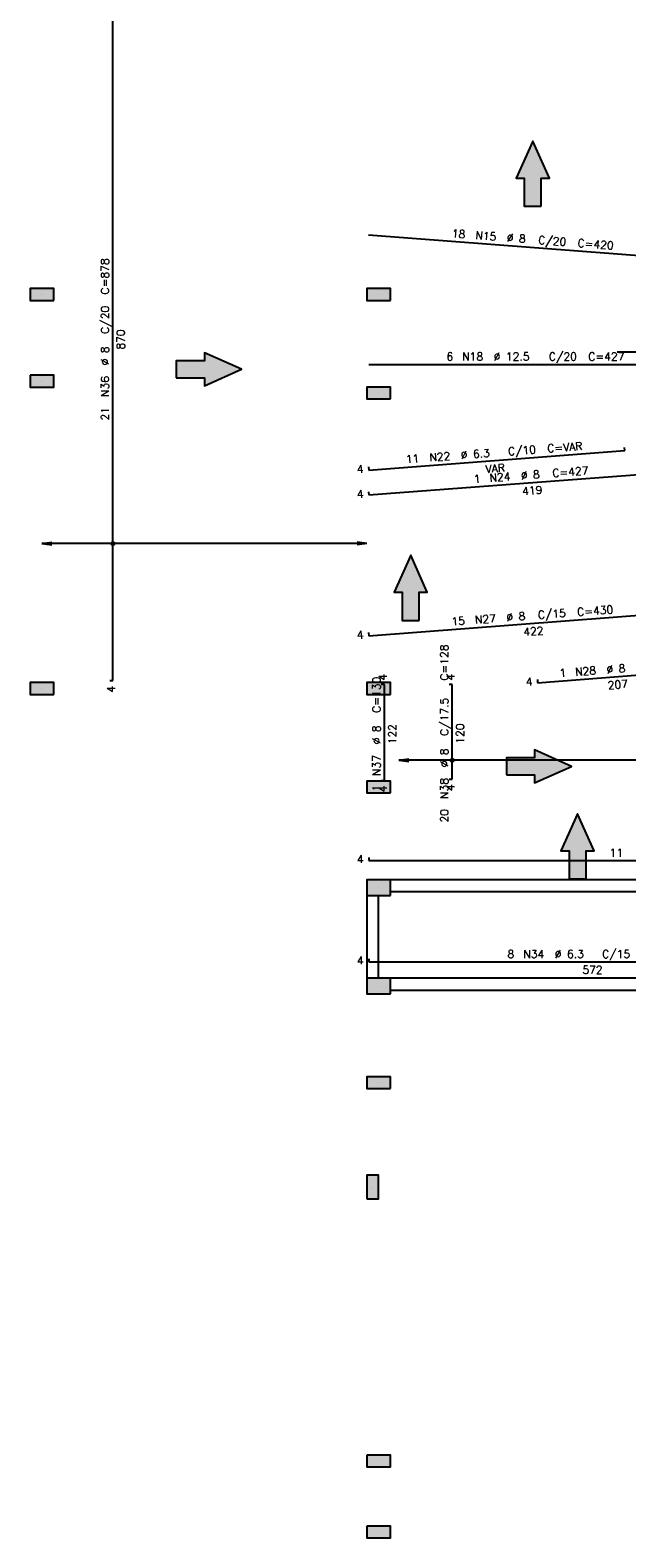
# Model space of a CAD drawing. Extents: x 0 to 119, y 0 to 84.
# Tile 9 of 14: x 53 to 67, y 29 to 64. Entities that reach past the tile are written whole.
import ezdxf

# ---------------------------------------------------------------- set-up
doc = ezdxf.new("R2010")
doc.units = 0
doc.header["$MEASUREMENT"] = 0
for name, color, linetype in [('1', 1, 'CONTINUOUS'), ('2', 2, 'CONTINUOUS'), ('6', 6, 'CONTINUOUS'), ('9', 9, 'CONTINUOUS')]:
    doc.layers.add(name, color=color, linetype=linetype)
doc.styles.get("Standard").update_dxf_attribs({"font": 'ROMANS.SHX'})

msp = doc.modelspace()

# ---------------------------------------------------------------- linework, layer by layer
at = {"layer": '1', "linetype": 'Continuous'}
for p, q in [((53.042667, 58.089358), (53.042667, 58.089358)), ((60.806304, 58.089358), (60.806304, 58.089358)), ((53.042667, 56.089358), (53.042667, 56.089358)), ((60.806304, 55.816631), (60.806304, 55.816631)), ((53.042667, 48.998449), (53.042667, 48.998449)), ((60.806304, 48.998449), (60.806304, 48.998449)), ((60.806304, 46.725722), (60.806304, 46.725722)), ((60.806304, 44.40754), (60.806304, 44.40754)), ((60.806304, 42.134813), (60.806304, 42.134813)), ((60.806304, 39.90754), (60.806304, 39.90754)), ((60.66994, 37.498449), (60.66994, 37.498449)), ((60.806304, 31.180267), (60.806304, 31.180267)), ((60.806304, 29.543904), (60.806304, 29.543904))]:
    msp.add_line(p, q, dxfattribs=at)
for points in [[(75.188122, 44.589358), (61.079031, 44.589358)], [(60.533576, 44.225722), (60.533576, 42.316631)], [(60.806304, 42.316631), (60.806304, 44.225722)], [(61.079031, 44.316631), (75.188122, 44.316631)], [(75.242667, 42.316631), (61.079031, 42.316631)], [(61.079031, 42.043904), (75.242667, 42.043904)]]:
    msp.add_lwpolyline(points, dxfattribs=at)
at = {"layer": '2', "linetype": 'Continuous'}
for p, q in [((53.042667, 52.343904), (53.267996, 52.373569)), ((60.533576, 52.343904), (53.042667, 52.343904)), ((53.042667, 52.343904), (53.267996, 52.314239)), ((53.042667, 52.343904), (53.042667, 52.343904)), ((60.533576, 52.343904), (60.308248, 52.373569)), ((60.533576, 52.343904), (60.308248, 52.314239)), ((60.533576, 52.343904), (60.533576, 52.343904)), ((61.275276, 47.343904), (61.500604, 47.373569)), ((67.528241, 47.343904), (61.275276, 47.343904)), ((61.275276, 47.343904), (61.500604, 47.314239)), ((61.275276, 47.343904), (61.275276, 47.343904))]:
    msp.add_line(p, q, dxfattribs=at)
for points in [[(53.315395, 57.952995), (53.315395, 58.225722), (52.76994, 58.225722), (52.76994, 57.952995), (53.315395, 57.952995)], [(61.079031, 57.952995), (61.079031, 58.225722), (60.533576, 58.225722), (60.533576, 57.952995), (61.079031, 57.952995)], [(52.76994, 56.225722), (52.76994, 55.952995), (53.315395, 55.952995), (53.315395, 56.225722), (52.76994, 56.225722)], [(61.079031, 55.680267), (61.079031, 55.952995), (60.533576, 55.952995), (60.533576, 55.680267), (61.079031, 55.680267)], [(53.315395, 48.862085), (53.315395, 49.134813), (52.76994, 49.134813), (52.76994, 48.862085), (53.315395, 48.862085)], [(61.079031, 48.862085), (61.079031, 49.134813), (60.533576, 49.134813), (60.533576, 48.862085), (61.079031, 48.862085)], [(61.079031, 46.589358), (61.079031, 46.862085), (60.533576, 46.862085), (60.533576, 46.589358), (61.079031, 46.589358)], [(61.079031, 44.225722), (61.079031, 44.589358), (60.533576, 44.589358), (60.533576, 44.225722), (61.079031, 44.225722)], [(61.079031, 41.952995), (61.079031, 42.316631), (60.533576, 42.316631), (60.533576, 41.952995), (61.079031, 41.952995)], [(61.079031, 39.771176), (61.079031, 40.043904), (60.533576, 40.043904), (60.533576, 39.771176), (61.079031, 39.771176)], [(60.533576, 37.225722), (60.806304, 37.225722), (60.806304, 37.771176), (60.533576, 37.771176), (60.533576, 37.225722)], [(60.533576, 31.316631), (60.533576, 31.043904), (61.079031, 31.043904), (61.079031, 31.316631), (60.533576, 31.316631)], [(60.533576, 29.680267), (60.533576, 29.40754), (61.079031, 29.40754), (61.079031, 29.680267), (60.533576, 29.680267)]]:
    msp.add_lwpolyline(points, dxfattribs=at)
for centre, radius in [((54.676952, 52.343904), 0.037841), ((54.676952, 52.343904), 0.018864), ((62.504052, 47.343904), 0.037841), ((62.504052, 47.343904), 0.018864)]:
    msp.add_circle(centre, radius, dxfattribs=at)
at = {"layer": '6', "linetype": 'Continuous'}
for p, q in [((54.676952, 49.180267), (54.676952, 64.998449)), ((60.57627, 59.463733), (68.194452, 58.883668)), ((66.306304, 56.765722), (87.033576, 56.765722)), ((60.579031, 56.474813), (68.342667, 56.474813)), ((60.578481, 54.039585), (66.483569, 54.487506)), ((66.483569, 54.487506), (66.478068, 54.560025)), ((60.57298, 54.112104), (60.578481, 54.039585)), ((60.579031, 53.463158), (68.168868, 54.038872)), ((60.57353, 53.535677), (60.579031, 53.463158)), ((60.579031, 50.216168), (68.224485, 50.796101)), ((60.57353, 50.288686), (60.579031, 50.216168)), ((64.473904, 49.133837), (68.223511, 49.418258)), ((54.604224, 49.180267), (54.676952, 49.180267)), ((60.940811, 49.089358), (60.868084, 49.089358)), ((60.940811, 46.878439), (60.940811, 49.089358)), ((62.504052, 49.089358), (62.431325, 49.089358)), ((62.504052, 46.90754), (62.504052, 49.089358)), ((64.468403, 49.206356), (64.473904, 49.133837)), ((60.868084, 46.878439), (60.940811, 46.878439)), ((62.431325, 46.90754), (62.504052, 46.90754)), ((60.579031, 45.102085), (60.579031, 45.029358)), ((60.579031, 45.029358), (75.688122, 45.029358)), ((60.579031, 42.764358), (60.579031, 42.691631)), ((60.579031, 42.691631), (70.979031, 42.691631))]:
    msp.add_line(p, q, dxfattribs=at)
for points in [[(64.558536, 60.123965), (64.558536, 60.771176), (64.745633, 60.771176), (64.362828, 61.626865), (63.980023, 60.771176), (64.167121, 60.771176), (64.167121, 60.123965), (64.558536, 60.123965)], [(56.14091, 56.166378), (56.788122, 56.166378), (56.788122, 55.97928), (57.643811, 56.362085), (56.788122, 56.74489), (56.788122, 56.557793), (56.14091, 56.557793), (56.14091, 56.166378)], [(61.741924, 50.571307), (61.741924, 51.218519), (61.929022, 51.218519), (61.546217, 52.074207), (61.163412, 51.218519), (61.350509, 51.218519), (61.350509, 50.571307), (61.741924, 50.571307)], [(63.754547, 47.007287), (64.401758, 47.007287), (64.401758, 46.82019), (65.257447, 47.202995), (64.401758, 47.5858), (64.401758, 47.398702), (63.754547, 47.398702), (63.754547, 47.007287)], [(65.590222, 44.606567), (65.590222, 45.253778), (65.77732, 45.253778), (65.394515, 46.109467), (65.01171, 45.253778), (65.198807, 45.253778), (65.198807, 44.606567), (65.590222, 44.606567)]]:
    msp.add_lwpolyline(points, dxfattribs=at)
at = {"layer": '9', "linetype": 'Continuous'}
for points in [[(64.362828, 61.626865), (63.980023, 60.771176), (64.167121, 60.771176)], [(64.362828, 61.626865), (64.167121, 60.771176), (64.558536, 60.123965)], [(64.362828, 61.626865), (64.558536, 60.123965), (64.558536, 60.771176)], [(64.362828, 61.626865), (64.558536, 60.771176), (64.745633, 60.771176)], [(64.558536, 60.123965), (64.167121, 60.771176), (64.167121, 60.123965)], [(53.315395, 57.952995), (53.315395, 58.225722), (52.76994, 58.225722)], [(53.315395, 57.952995), (52.76994, 58.225722), (52.76994, 57.952995)], [(61.079031, 57.952995), (61.079031, 58.225722), (60.533576, 58.225722)], [(61.079031, 57.952995), (60.533576, 58.225722), (60.533576, 57.952995)], [(53.315395, 57.952995), (52.76994, 57.952995), (53.315395, 57.952995)], [(61.079031, 57.952995), (60.533576, 57.952995), (61.079031, 57.952995)], [(56.788122, 56.557793), (57.643811, 56.362085), (56.788122, 56.74489)], [(56.788122, 56.166378), (56.788122, 56.557793), (56.14091, 56.557793)], [(56.788122, 56.166378), (56.14091, 56.557793), (56.14091, 56.166378)], [(56.788122, 56.166378), (57.643811, 56.362085), (56.788122, 56.557793)], [(56.788122, 56.166378), (56.788122, 55.97928), (57.643811, 56.362085)], [(52.76994, 56.225722), (52.76994, 55.952995), (53.315395, 55.952995)], [(52.76994, 56.225722), (53.315395, 55.952995), (53.315395, 56.225722)], [(52.76994, 56.225722), (53.315395, 56.225722), (52.76994, 56.225722)], [(61.079031, 55.680267), (61.079031, 55.952995), (60.533576, 55.952995)], [(61.079031, 55.680267), (60.533576, 55.952995), (60.533576, 55.680267)], [(61.079031, 55.680267), (60.533576, 55.680267), (61.079031, 55.680267)], [(61.546217, 52.074207), (61.163412, 51.218519), (61.350509, 51.218519)], [(61.546217, 52.074207), (61.350509, 51.218519), (61.741924, 50.571307)], [(61.546217, 52.074207), (61.741924, 50.571307), (61.741924, 51.218519)], [(61.546217, 52.074207), (61.741924, 51.218519), (61.929022, 51.218519)], [(61.741924, 50.571307), (61.350509, 51.218519), (61.350509, 50.571307)], [(53.315395, 48.862085), (53.315395, 49.134813), (52.76994, 49.134813)], [(53.315395, 48.862085), (52.76994, 49.134813), (52.76994, 48.862085)], [(61.079031, 48.862085), (61.079031, 49.134813), (60.533576, 49.134813)], [(61.079031, 48.862085), (60.533576, 49.134813), (60.533576, 48.862085)], [(53.315395, 48.862085), (52.76994, 48.862085), (53.315395, 48.862085)], [(61.079031, 48.862085), (60.533576, 48.862085), (61.079031, 48.862085)], [(64.401758, 47.007287), (64.401758, 47.398702), (63.754547, 47.398702)], [(64.401758, 47.007287), (63.754547, 47.398702), (63.754547, 47.007287)], [(64.401758, 47.398702), (65.257447, 47.202995), (64.401758, 47.5858)], [(64.401758, 47.007287), (65.257447, 47.202995), (64.401758, 47.398702)], [(64.401758, 47.007287), (64.401758, 46.82019), (65.257447, 47.202995)], [(61.079031, 46.589358), (61.079031, 46.862085), (60.533576, 46.862085)], [(61.079031, 46.589358), (60.533576, 46.862085), (60.533576, 46.589358)], [(61.079031, 46.589358), (60.533576, 46.589358), (61.079031, 46.589358)], [(65.394515, 46.109467), (65.01171, 45.253778), (65.198807, 45.253778)], [(65.394515, 46.109467), (65.198807, 45.253778), (65.590222, 44.606567)], [(65.394515, 46.109467), (65.590222, 44.606567), (65.590222, 45.253778)], [(65.394515, 46.109467), (65.590222, 45.253778), (65.77732, 45.253778)], [(65.590222, 44.606567), (65.198807, 45.253778), (65.198807, 44.606567)], [(61.079031, 44.225722), (61.079031, 44.589358), (60.533576, 44.589358)], [(61.079031, 44.225722), (60.533576, 44.589358), (60.533576, 44.225722)], [(61.079031, 44.225722), (60.533576, 44.225722), (61.079031, 44.225722)], [(61.079031, 41.952995), (61.079031, 42.316631), (60.533576, 42.316631)], [(61.079031, 41.952995), (60.533576, 42.316631), (60.533576, 41.952995)], [(61.079031, 41.952995), (60.533576, 41.952995), (61.079031, 41.952995)], [(61.079031, 39.771176), (61.079031, 40.043904), (60.533576, 40.043904)], [(61.079031, 39.771176), (60.533576, 40.043904), (60.533576, 39.771176)], [(61.079031, 39.771176), (60.533576, 39.771176), (61.079031, 39.771176)], [(60.533576, 37.225722), (60.806304, 37.225722), (60.806304, 37.771176)], [(60.533576, 37.225722), (60.806304, 37.771176), (60.533576, 37.771176)], [(60.533576, 37.225722), (60.533576, 37.771176), (60.533576, 37.225722)], [(60.533576, 31.316631), (60.533576, 31.043904), (61.079031, 31.043904)], [(60.533576, 31.316631), (61.079031, 31.043904), (61.079031, 31.316631)], [(60.533576, 31.316631), (61.079031, 31.316631), (60.533576, 31.316631)], [(60.533576, 29.680267), (60.533576, 29.40754), (61.079031, 29.40754)], [(60.533576, 29.680267), (61.079031, 29.40754), (61.079031, 29.680267)], [(60.533576, 29.680267), (61.079031, 29.680267), (60.533576, 29.680267)]]:
    msp.add_solid(points, dxfattribs=at)

# ---------------------------------------------------------------- texts
at = {"layer": '2', "linetype": 'Continuous'}
for s, rotation, p in [('18', 355.645779, (62.488682, 59.40929)), ('N15', 355.645779, (63.032563, 59.367878)), ('%%c 8', 355.645779, (63.757736, 59.312662)), ('C/20', 355.645779, (64.48291, 59.257445)), ('C=420', 355.645779, (65.389377, 59.188425)), ('C=878', 90, (54.586043, 58.089358)), ('C/20', 90, (54.586043, 57.180267)), ('870', 90, (54.949679, 56.816631)), ('%%c 8', 90, (54.586043, 56.452995)), ('N36', 90, (54.586043, 55.725722)), ('21', 90, (54.586043, 55.180267)), ('C=VAR', 4.33777, (64.702582, 54.443582)), ('11', 4.33777, (61.439229, 54.196046)), ('N22', 4.33777, (61.983121, 54.237302)), ('%%c 6.3', 4.33777, (62.708311, 54.29231)), ('C/10', 4.33777, (63.796095, 54.374822)), ('4', 4.33777, (60.31066, 53.964568)), ('1', 4.33777, (63.007343, 53.738524)), ('VAR', 4.33777, (63.279707, 53.970971)), ('N24', 4.33777, (63.369938, 53.766028)), ('%%c 8', 4.33777, (64.095127, 53.821036)), ('C=427', 4.33777, (64.820317, 53.876044)), ('4', 4.33777, (60.31121, 53.388141)), ('419', 4.33777, (64.122631, 53.458441)), ('C/15', 4.33777, (64.485531, 50.603659)), ('C=430', 4.33777, (65.392018, 50.672419)), ('15', 4.33777, (62.49126, 50.452387)), ('N27', 4.33777, (63.035152, 50.493643)), ('%%c 8', 4.33777, (63.760341, 50.548651)), ('4', 4.33777, (60.31121, 50.14115)), ('422', 4.33777, (64.15044, 50.21356)), ('C=128', 90, (62.413143, 49.180267)), ('1', 4.33777, (64.982101, 49.263556)), ('N28', 4.33777, (65.344696, 49.29106)), ('%%c 8', 4.33777, (66.069886, 49.346068)), ('4', 90, (54.731497, 48.90754)), ('C=130', 90, (60.849902, 48.438444)), ('4', 90, (60.995356, 49.180267)), ('4', 90, (62.558598, 49.180267)), ('4', 4.33777, (64.206084, 49.05882)), ('207', 4.33777, (66.09739, 48.983474)), ('C/17.5', 90, (62.413143, 47.90754)), ('%%c 8', 90, (60.849902, 47.711171)), ('122', 90, (61.213538, 47.711171)), ('120', 90, (62.776779, 47.725722)), ('N37', 90, (60.849902, 46.983899)), ('%%c 8', 90, (62.413143, 47.180267)), ('1', 90, (60.849902, 46.620262)), ('4', 90, (60.995356, 46.605712)), ('N38', 90, (62.413143, 46.452995)), ('4', 90, (62.558598, 46.634813)), ('20', 90, (62.413143, 45.90754))]:
    msp.add_text(s, height=0.181818, rotation=rotation, dxfattribs=at).set_placement(p)
for s, p in [('6', (62.36994, 56.565722)), ('N18', (62.733576, 56.565722)), ('%%c 12.5', (63.460849, 56.565722)), ('C/20', (64.733576, 56.565722)), ('C=427', (65.642667, 56.565722)), ('11', (66.133576, 45.120267)), ('4', (60.306304, 44.974813)), ('4', (60.306304, 42.637085)), ('8', (63.779031, 42.78254)), ('N34', (64.142667, 42.78254)), ('%%c 6.3', (64.86994, 42.78254)), ('C/15', (65.960849, 42.78254)), ('572', (65.506304, 42.418904))]:
    msp.add_text(s, height=0.181818, dxfattribs=at).set_placement(p)

doc.saveas('drawing.dxf')
